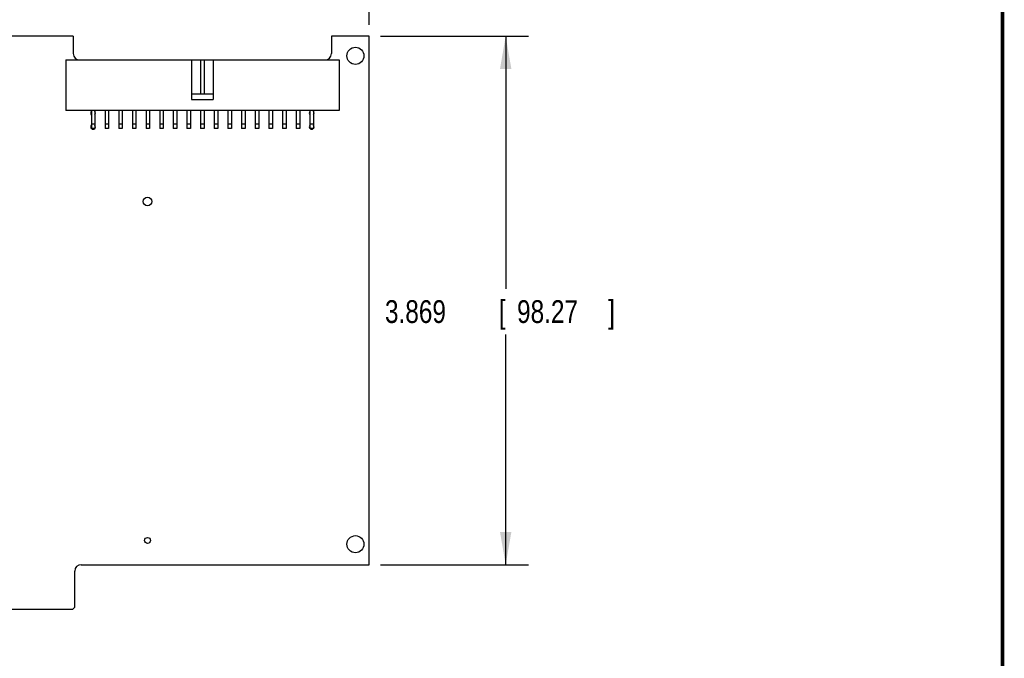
# Model space of a CAD drawing. Header units: inches. Extents: x 0.2 to 16.8, y 0.1 to 10.8.
# Tile 10 of 11: x 11.4 to 16.8, y 3.6 to 7.1. Entities that reach past the tile are written whole.
import ezdxf

# ---------------------------------------------------------------- set-up
doc = ezdxf.new("R2010")
doc.units = ezdxf.units.IN
doc.header["$LTSCALE"] = 0.935
doc.header["$MEASUREMENT"] = 0
doc.layers.get('0').update_dxf_attribs({"linetype": 'CONTINUOUS'})
doc.layers.add('DIMENSIONS', color=7, linetype='CONTINUOUS')
doc.styles.get("Standard").update_dxf_attribs({"font": 'txt', "width": 0.8})
doc.dimstyles.new('DIMSTYLE_1', dxfattribs={"dimtxt": 0.125, "dimasz": 0.18, "dimexe": 0.18, "dimexo": 0.0625, "dimgap": 0.09, "dimtad": 0, "dimtih": 1, "dimtoh": 1, "dimdec": 3, "dimlfac": 1.333333, "dimzin": 4, "dimdsep": 46, "dimtxsty": 'STANDARD', "dimblk": '_FILLED', "dimblk1": '_FILLED', "dimblk2": '_FILLED', "dimcen": 0.09, "dimadec": 0, "dimazin": 0, "dimtp": 0.005, "dimtm": 0.005, "dimtfac": 1, "dimtdec": 3, "dimtofl": 0, "dimtmove": 0, "dimatfit": 3, "dimldrblk": '_FILLED', "dimfxl": 1, "dimtolj": 1, "dimtzin": 4, "dimarcsym": 0})

# ---------------------------------------------------------------- blocks, each defined once
blk = doc.blocks.new('_FILLED')
at = {"color": 0, "linetype": 'BYBLOCK'}
blk.add_solid([(0, 0), (-1, 0.174), (-1, -0.174)], dxfattribs=at)
blk = doc.blocks.new('*D0')
at = {"layer": 'DIMENSIONS', "color": 2, "linetype": 'CONTINUOUS'}
for p, q in [((7.6398, 5.8441), (7.6398, 7.9113)), ((13.273, 7.0988), (13.273, 7.9113)), ((7.6398, 7.7863), (9.8948, 7.7863)), ((13.273, 7.7863), (11.4448, 7.7863))]:
    blk.add_line(p, q, dxfattribs=at)
at = {"layer": 'DIMENSIONS', "color": 2, "linetype": 'CONTINUOUS', "xscale": 0.18, "yscale": 0.18, "zscale": 0.18, "rotation": 180}
blk.add_blockref('_FILLED', (7.6398, 7.7863), dxfattribs=at)
at = {"layer": 'DIMENSIONS', "color": 2, "linetype": 'CONTINUOUS', "xscale": 0.18, "yscale": 0.18, "zscale": 0.18}
blk.add_blockref('_FILLED', (13.273, 7.7863), dxfattribs=at)
at = {"layer": 'DIMENSIONS', "color": 2, "linetype": 'CONTINUOUS', "width": 0.8}
for s, p in [('7.511', (9.9573, 7.7238)), ('[', (10.5823, 7.7238)), ('190.78', (10.6823, 7.7238)), (']', (11.2823, 7.7238))]:
    blk.add_text(s, height=0.125, dxfattribs=at).set_placement(p)
blk = doc.blocks.new('*D1')
at = {"layer": 'DIMENSIONS', "color": 2, "linetype": 'CONTINUOUS'}
for p, q in [((13.3355, 7.0363), (14.148, 7.0363)), ((14.023, 7.0363), (14.023, 5.6492)), ((14.023, 4.1346), (14.023, 5.3992)), ((13.3355, 4.1346), (14.148, 4.1346))]:
    blk.add_line(p, q, dxfattribs=at)
at = {"layer": 'DIMENSIONS', "color": 2, "linetype": 'CONTINUOUS', "xscale": 0.18, "yscale": 0.18, "zscale": 0.18}
for p, rotation in [((14.023, 7.0363), 90), ((14.023, 4.1346), 270)]:
    blk.add_blockref('_FILLED', p, dxfattribs=dict(at, rotation=rotation))
at = {"layer": 'DIMENSIONS', "color": 2, "linetype": 'CONTINUOUS', "width": 0.8}
for s, p in [('3.869', (13.3605, 5.4617)), ('[', (13.9855, 5.4617)), ('98.27', (14.0855, 5.4617)), (']', (14.5855, 5.4617))]:
    blk.add_text(s, height=0.125, dxfattribs=at).set_placement(p)

msp = doc.modelspace()

# ---------------------------------------------------------------- linework, layer by layer
at = {"color": 7, "linetype": 'CONTINUOUS'}
for p, q in [((11.6493, 7.0363), (8.12055, 7.0363)), ((11.6493, 7.0363), (11.6493, 6.94105)), ((13.27305, 7.0363), (13.0668, 7.0363)), ((13.0668, 7.0363), (13.0668, 6.94105)), ((13.27305, 4.13455), (13.27305, 7.0363)), ((11.60805, 6.9058), (11.60805, 6.6283)), ((11.60805, 6.9058), (13.10805, 6.9058)), ((12.29805, 6.9058), (12.29805, 6.6883)), ((12.34867, 6.9058), (12.34867, 6.7183)), ((12.36742, 6.9058), (12.36742, 6.7183)), ((12.41805, 6.9058), (12.41805, 6.6883)), ((13.10805, 6.9058), (13.10805, 6.6283)), ((12.41805, 6.7183), (12.29805, 6.7183)), ((12.29805, 6.6883), (12.41805, 6.6883)), ((13.10805, 6.6283), (11.60805, 6.6283)), ((11.74867, 6.6283), (11.74867, 6.52893)), ((11.76742, 6.6283), (11.76742, 6.52893)), ((11.82367, 6.6283), (11.82367, 6.52893)), ((11.84242, 6.6283), (11.84242, 6.52893)), ((11.89867, 6.6283), (11.89867, 6.52893)), ((11.91742, 6.6283), (11.91742, 6.52893)), ((11.97367, 6.6283), (11.97367, 6.52893)), ((11.99242, 6.6283), (11.99242, 6.52893)), ((12.04867, 6.6283), (12.04867, 6.52893)), ((12.06742, 6.6283), (12.06742, 6.52893)), ((12.12367, 6.6283), (12.12367, 6.52893)), ((12.14242, 6.6283), (12.14242, 6.52893)), ((12.19867, 6.6283), (12.19867, 6.52893)), ((12.21742, 6.6283), (12.21742, 6.52893)), ((12.27367, 6.6283), (12.27367, 6.52893)), ((12.29242, 6.6283), (12.29242, 6.52893)), ((12.34867, 6.6283), (12.34867, 6.52893)), ((12.36742, 6.6283), (12.36742, 6.52893)), ((12.42367, 6.6283), (12.42367, 6.52893)), ((12.44242, 6.6283), (12.44242, 6.52893)), ((12.49867, 6.6283), (12.49867, 6.52893)), ((12.51742, 6.6283), (12.51742, 6.52893)), ((12.57367, 6.6283), (12.57367, 6.52893)), ((12.59242, 6.6283), (12.59242, 6.52893)), ((12.64867, 6.6283), (12.64867, 6.52893)), ((12.66742, 6.6283), (12.66742, 6.52893)), ((12.72367, 6.6283), (12.72367, 6.52893)), ((12.74242, 6.6283), (12.74242, 6.52893)), ((12.79867, 6.6283), (12.79867, 6.52893)), ((12.81742, 6.6283), (12.81742, 6.52893)), ((12.87367, 6.6283), (12.87367, 6.52893)), ((12.89242, 6.6283), (12.89242, 6.52893)), ((12.94867, 6.6283), (12.94867, 6.52893)), ((12.96742, 6.6283), (12.96742, 6.52893)), ((11.76742, 6.5533), (11.74867, 6.5533)), ((11.84242, 6.5533), (11.82367, 6.5533)), ((11.91742, 6.5533), (11.89867, 6.5533)), ((11.99242, 6.5533), (11.97367, 6.5533)), ((12.06742, 6.5533), (12.04867, 6.5533)), ((12.14242, 6.5533), (12.12367, 6.5533)), ((12.21742, 6.5533), (12.19867, 6.5533)), ((12.29242, 6.5533), (12.27367, 6.5533)), ((12.36742, 6.5533), (12.34867, 6.5533)), ((12.44242, 6.5533), (12.42367, 6.5533)), ((12.51742, 6.5533), (12.49867, 6.5533)), ((12.59242, 6.5533), (12.57367, 6.5533)), ((12.66742, 6.5533), (12.64867, 6.5533)), ((12.74242, 6.5533), (12.72367, 6.5533)), ((12.81742, 6.5533), (12.79867, 6.5533)), ((12.89242, 6.5533), (12.87367, 6.5533)), ((12.96742, 6.5533), (12.94867, 6.5533)), ((11.76742, 6.52893), (11.74867, 6.52893)), ((11.84242, 6.52893), (11.82367, 6.52893)), ((11.91742, 6.52893), (11.89867, 6.52893)), ((11.99242, 6.52893), (11.97367, 6.52893)), ((12.06742, 6.52893), (12.04867, 6.52893)), ((12.14242, 6.52893), (12.12367, 6.52893)), ((12.21742, 6.52893), (12.19867, 6.52893)), ((12.29242, 6.52893), (12.27367, 6.52893)), ((12.36742, 6.52893), (12.34867, 6.52893)), ((12.44242, 6.52893), (12.42367, 6.52893)), ((12.51742, 6.52893), (12.49867, 6.52893)), ((12.59242, 6.52893), (12.57367, 6.52893)), ((12.66742, 6.52893), (12.64867, 6.52893)), ((12.74242, 6.52893), (12.72367, 6.52893)), ((12.81742, 6.52893), (12.79867, 6.52893)), ((12.89242, 6.52893), (12.87367, 6.52893)), ((12.96742, 6.52893), (12.94867, 6.52893)), ((11.6928, 4.13455), (13.27305, 4.13455)), ((11.65755, 3.90205), (11.65755, 4.0993)), ((11.65755, 3.90205), (11.6463, 3.8908)), ((11.24017, 3.8908), (11.6463, 3.8908))]:
    msp.add_line(p, q, dxfattribs=at)
at = {"color": 7, "linetype": 'CONTINUOUS', "const_width": 0.02}
msp.add_lwpolyline([(16.75, 0.25859), (16.75, 10.75859)], dxfattribs=at)
at = {"color": 7, "linetype": 'CONTINUOUS'}
for centre, radius in [((13.19805, 6.9283), 0.04688), ((12.0571, 6.12816), 0.02363), ((12.0571, 4.26792), 0.01613), ((13.19805, 4.24705), 0.04688)]:
    msp.add_circle(centre, radius, dxfattribs=at)
for centre, radius, start, end in [((11.68455, 6.94105), 0.03525, 180, 270), ((13.03155, 6.94105), 0.03525, 270, 360), ((11.75805, 6.6133), 0.01312, 136.91881, 223.08119), ((11.75805, 6.6133), 0.01312, 316.91881, 43.08119), ((12.95805, 6.6133), 0.01312, 136.91881, 223.08119), ((12.95805, 6.6133), 0.01312, 316.91881, 43.08119), ((11.75805, 6.5383), 0.01312, 136.91881, 223.08119), ((11.75805, 6.5383), 0.01312, 316.91881, 43.08119), ((12.95805, 6.5383), 0.01312, 136.91881, 223.08119), ((12.95805, 6.5383), 0.01312, 316.91881, 43.08119), ((11.75805, 6.5383), 0.01312, 226.5201, 313.4799), ((12.95805, 6.5383), 0.01312, 226.5201, 313.4799), ((11.6928, 4.0993), 0.03525, 90, 180)]:
    msp.add_arc(centre, radius, start, end, dxfattribs=at)

# ---------------------------------------------------------------- dimensions: what is measured, and where the dimension line sits
at = {"layer": 'DIMENSIONS', "color": 2, "linetype": 'CONTINUOUS'}
for base, p1, p2, angle, picture, middle in [((7.6398, 7.7863), (13.27305, 7.0988), (7.6398, 5.84405), 180, '*D0', (10.66985, 7.7863)), ((14.02305, 7.0363), (13.33555, 4.13455), (13.33555, 7.0363), 90, '*D1', (14.02305, 5.52416))]:
    dim = msp.add_linear_dim(base=base, p1=p1, p2=p2, angle=angle, dimstyle='DIMSTYLE_1', dxfattribs=at)
    dim.commit()
    dim.dimension.update_dxf_attribs({"geometry": picture, "text_midpoint": middle, "dimtype": 160})

doc.saveas('drawing.dxf')
